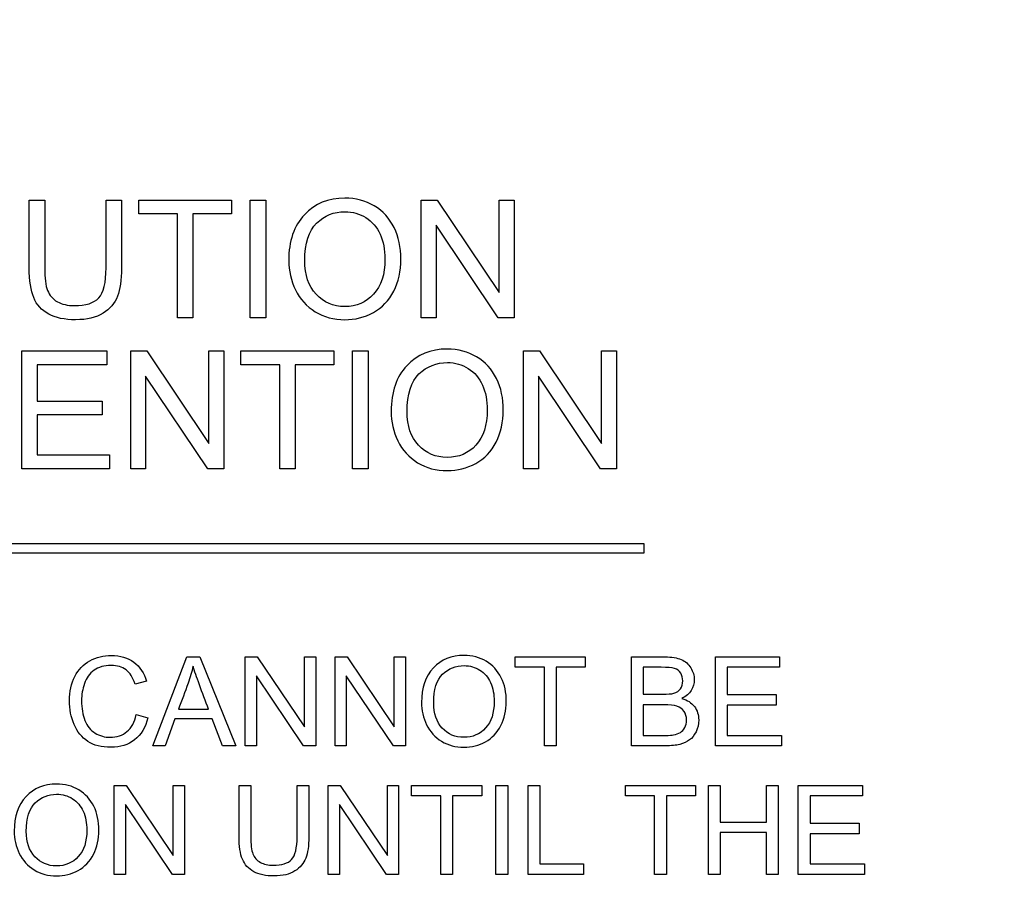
# Model space of a CAD drawing. Header units: inches. Extents: x 1 to 359, y -2 to 239.
# Tile 14 of 64: x 108.365 to 109.377, y 133.954 to 134.852. Entities that reach past the tile are written whole.
import ezdxf
from ezdxf.enums import TextEntityAlignment as Align

# ---------------------------------------------------------------- set-up
doc = ezdxf.new("R2010")
doc.units = ezdxf.units.IN
doc.header["$MEASUREMENT"] = 0
doc.layers.add('Default', color=7, linetype='Continuous')
doc.layers.add('LAB20180', color=7, linetype='Continuous')
doc.styles.add('SEACAD_Times_New_Roman', font='times.ttf')
doc.dimstyles.new('HAMMOND_(STH_-_300x200)', dxfattribs={"dimtxt": 1.5, "dimasz": 1.875, "dimexe": 0.75, "dimexo": 0.75, "dimgap": 0.375, "dimtad": 0, "dimtih": 1, "dimtoh": 1, "dimzin": 0, "dimdsep": 46, "dimtxsty": 'SEACAD_Times_New_Roman', "dimblk1": '_SE_FILLED', "dimblk2": '_SE_FILLED', "dimsah": 1, "dimcen": 0.75, "dimadec": 0, "dimazin": 0, "dimtfac": 0.8, "dimtofl": 0, "dimtmove": 0, "dimatfit": 3, "dimfxl": 0, "dimtolj": 1, "dimtzin": 0, "dimarcsym": 0})

# ---------------------------------------------------------------- blocks, each defined once
blk = doc.blocks.new('DMBLK1160')
at = {"layer": 'Default', "linetype": 'Continuous'}
for points in [[(121.758, 147.7985), (121.4455, 149.6735), (121.133, 147.7985)], [(121.758, 131.5785), (121.133, 131.5785), (121.4455, 129.7035)]]:
    blk.add_hatch(color=7, dxfattribs=at).paths.add_polyline_path(points)
at = {"layer": 'Default', "color": 7, "linetype": 'Continuous'}
for p, q in [((113.9782, 149.6735), (122.1955, 149.6735)), ((121.4455, 140.9635), (121.4455, 149.6735)), ((121.4455, 129.7035), (121.4455, 138.9385)), ((109.4962, 129.7035), (122.1955, 129.7035))]:
    blk.add_line(p, q, dxfattribs=at)
at = {"layer": 'Default', "color": 7, "linetype": 'Continuous', "style": 'SEACAD_Times_New_Roman'}
blk.add_text('19.97', height=1.5, dxfattribs=at).set_placement((118.8863, 140.4385), align=Align.TOP_LEFT)
blk = doc.blocks.new('_SE_FILLED')
at = {"color": 0}
blk.add_line((0, 0), (-1, 0), dxfattribs=at)
blk.add_solid([(0, 0), (-1, -0.1665), (-1, 0.1665), (0, 0)], dxfattribs=at)

msp = doc.modelspace()

# ---------------------------------------------------------------- linework, layer by layer
at = {"layer": 'LAB20180', "color": 7, "linetype": 'Continuous'}
for p, q in [((108.3744, 134.667), (108.3903, 134.667)), ((108.4534, 134.667), (108.4693, 134.667)), ((108.487, 134.6528), (108.487, 134.667)), ((108.487, 134.667), (108.5824, 134.667)), ((108.5824, 134.667), (108.5824, 134.6528)), ((108.6017, 134.546), (108.6017, 134.667)), ((108.6017, 134.667), (108.6176, 134.667)), ((108.6176, 134.667), (108.6176, 134.546)), ((108.7773, 134.546), (108.7773, 134.667)), ((108.7773, 134.667), (108.7937, 134.667)), ((108.7937, 134.667), (108.8577, 134.5719)), ((108.8577, 134.5719), (108.8577, 134.667)), ((108.8577, 134.667), (108.8731, 134.667)), ((108.8731, 134.667), (108.8731, 134.546)), ((108.5267, 134.6528), (108.487, 134.6528)), ((108.5267, 134.546), (108.5267, 134.6528)), ((108.5824, 134.6528), (108.5426, 134.6528)), ((108.5426, 134.6528), (108.5426, 134.546)), ((108.8566, 134.546), (108.7926, 134.6411)), ((108.7926, 134.6411), (108.7926, 134.546)), ((108.5426, 134.546), (108.5267, 134.546)), ((108.6176, 134.546), (108.6017, 134.546)), ((108.7926, 134.546), (108.7773, 134.546)), ((108.8731, 134.546), (108.8566, 134.546)), ((108.3669, 134.3908), (108.3669, 134.5119)), ((108.3669, 134.5119), (108.4541, 134.5119)), ((108.4541, 134.5119), (108.4541, 134.4977)), ((108.4788, 134.3908), (108.4788, 134.5119)), ((108.4788, 134.5119), (108.4952, 134.5119)), ((108.4952, 134.5119), (108.5592, 134.4168)), ((108.5592, 134.4168), (108.5592, 134.5119)), ((108.5592, 134.5119), (108.5746, 134.5119)), ((108.5746, 134.5119), (108.5746, 134.3908)), ((108.5921, 134.4977), (108.5921, 134.5119)), ((108.5921, 134.5119), (108.6876, 134.5119)), ((108.6876, 134.5119), (108.6876, 134.4977)), ((108.7069, 134.3908), (108.7069, 134.5119)), ((108.7069, 134.5119), (108.7229, 134.5119)), ((108.7229, 134.5119), (108.7229, 134.3908)), ((108.8825, 134.3908), (108.8825, 134.5119)), ((108.8825, 134.5119), (108.8989, 134.5119)), ((108.8989, 134.5119), (108.9629, 134.4168)), ((108.9629, 134.4168), (108.9629, 134.5119)), ((108.9629, 134.5119), (108.9783, 134.5119)), ((108.9783, 134.5119), (108.9783, 134.3908)), ((108.4541, 134.4977), (108.3827, 134.4977)), ((108.3827, 134.4977), (108.3827, 134.4605)), ((108.6319, 134.4977), (108.5921, 134.4977)), ((108.6319, 134.3908), (108.6319, 134.4977)), ((108.6876, 134.4977), (108.6479, 134.4977)), ((108.6479, 134.4977), (108.6479, 134.3908)), ((108.5581, 134.3908), (108.4941, 134.486)), ((108.4941, 134.486), (108.4941, 134.3908)), ((108.9618, 134.3908), (108.8979, 134.486)), ((108.8979, 134.486), (108.8979, 134.3908)), ((108.3827, 134.4605), (108.4495, 134.4605)), ((108.4495, 134.4605), (108.4495, 134.4462)), ((108.4495, 134.4462), (108.3827, 134.4462)), ((108.3827, 134.4462), (108.3827, 134.4051)), ((108.3827, 134.4051), (108.4569, 134.4051)), ((108.4569, 134.4051), (108.4569, 134.3908)), ((108.4569, 134.3908), (108.3669, 134.3908)), ((108.4941, 134.3908), (108.4788, 134.3908)), ((108.5746, 134.3908), (108.5581, 134.3908)), ((108.6479, 134.3908), (108.6319, 134.3908)), ((108.7229, 134.3908), (108.7069, 134.3908)), ((108.8979, 134.3908), (108.8825, 134.3908)), ((108.9783, 134.3908), (108.9618, 134.3908)), ((108.0062, 134.314), (109.0062, 134.314)), ((109.0062, 134.314), (109.0062, 134.304)), ((109.0062, 134.304), (108.0062, 134.304)), ((108.5015, 134.1061), (108.5365, 134.1975)), ((108.5365, 134.1975), (108.5498, 134.1975)), ((108.5498, 134.1975), (108.5869, 134.1061)), ((108.5965, 134.1061), (108.5965, 134.1975)), ((108.5965, 134.1975), (108.6089, 134.1975)), ((108.6089, 134.1975), (108.6573, 134.1256)), ((108.6573, 134.1256), (108.6573, 134.1975)), ((108.6573, 134.1975), (108.6689, 134.1975)), ((108.6689, 134.1975), (108.6689, 134.1061)), ((108.6888, 134.1061), (108.6888, 134.1975)), ((108.6888, 134.1975), (108.7012, 134.1975)), ((108.7012, 134.1975), (108.7496, 134.1256)), ((108.7496, 134.1256), (108.7496, 134.1975)), ((108.7496, 134.1975), (108.7612, 134.1975)), ((108.7612, 134.1975), (108.7612, 134.1061)), ((108.8739, 134.1868), (108.8739, 134.1975)), ((108.8739, 134.1975), (108.946, 134.1975)), ((108.946, 134.1975), (108.946, 134.1868)), ((108.9937, 134.1061), (108.9937, 134.1975)), ((109.0798, 134.1061), (109.0798, 134.1975)), ((109.0798, 134.1975), (109.1457, 134.1975)), ((109.1457, 134.1975), (109.1457, 134.1868)), ((108.904, 134.1868), (108.8739, 134.1868)), ((108.904, 134.1061), (108.904, 134.1868)), ((108.946, 134.1868), (108.916, 134.1868)), ((108.916, 134.1868), (108.916, 134.1061)), ((109.0057, 134.1868), (109.0057, 134.1591)), ((109.1457, 134.1868), (109.0919, 134.1868)), ((109.0919, 134.1868), (109.0919, 134.1587)), ((108.6564, 134.1061), (108.6081, 134.178)), ((108.6081, 134.178), (108.6081, 134.1061)), ((108.7488, 134.1061), (108.7004, 134.178)), ((108.7004, 134.178), (108.7004, 134.1061)), ((108.495, 134.1724), (108.4832, 134.1696)), ((109.0919, 134.1587), (109.1423, 134.1587)), ((109.1423, 134.1587), (109.1423, 134.1479)), ((109.0057, 134.1483), (109.0057, 134.1168)), ((109.1423, 134.1479), (109.0919, 134.1479)), ((109.0919, 134.1479), (109.0919, 134.1168)), ((108.4844, 134.1381), (108.4965, 134.135)), ((108.5278, 134.1436), (108.5588, 134.1436)), ((108.5241, 134.1338), (108.5143, 134.1061)), ((108.5626, 134.1338), (108.5241, 134.1338)), ((108.5731, 134.1061), (108.5626, 134.1338)), ((109.0919, 134.1168), (109.1479, 134.1168)), ((109.1479, 134.1168), (109.1479, 134.1061)), ((108.5143, 134.1061), (108.5015, 134.1061)), ((108.5869, 134.1061), (108.5731, 134.1061)), ((108.6081, 134.1061), (108.5965, 134.1061)), ((108.6689, 134.1061), (108.6564, 134.1061)), ((108.7004, 134.1061), (108.6888, 134.1061)), ((108.7612, 134.1061), (108.7488, 134.1061)), ((108.916, 134.1061), (108.904, 134.1061)), ((109.1479, 134.1061), (109.0798, 134.1061)), ((108.4618, 133.9738), (108.4618, 134.0653)), ((108.4618, 134.0653), (108.4741, 134.0653)), ((108.4741, 134.0653), (108.5225, 133.9934)), ((108.5225, 133.9934), (108.5225, 134.0653)), ((108.5225, 134.0653), (108.5341, 134.0653)), ((108.5341, 134.0653), (108.5341, 133.9738)), ((108.5901, 134.0653), (108.6022, 134.0653)), ((108.6498, 134.0653), (108.6618, 134.0653)), ((108.6818, 133.9738), (108.6818, 134.0653)), ((108.6818, 134.0653), (108.6942, 134.0653)), ((108.6942, 134.0653), (108.7426, 133.9934)), ((108.7426, 133.9934), (108.7426, 134.0653)), ((108.7426, 134.0653), (108.7542, 134.0653)), ((108.7542, 134.0653), (108.7542, 133.9738)), ((108.7675, 134.0546), (108.7675, 134.0653)), ((108.7675, 134.0653), (108.8396, 134.0653)), ((108.8396, 134.0653), (108.8396, 134.0546)), ((108.8542, 133.9738), (108.8542, 134.0653)), ((108.8542, 134.0653), (108.8663, 134.0653)), ((108.8663, 134.0653), (108.8663, 133.9738)), ((108.8873, 133.9738), (108.8873, 134.0653)), ((108.8873, 134.0653), (108.8993, 134.0653)), ((108.8993, 134.0653), (108.8993, 133.9846)), ((108.9873, 134.0546), (108.9873, 134.0653)), ((108.9873, 134.0653), (109.0595, 134.0653)), ((109.0595, 134.0653), (109.0595, 134.0546)), ((109.0728, 133.9738), (109.0728, 134.0653)), ((109.0728, 134.0653), (109.0848, 134.0653)), ((109.0848, 134.0653), (109.0848, 134.0277)), ((109.1325, 134.0277), (109.1325, 134.0653)), ((109.1325, 134.0653), (109.1445, 134.0653)), ((109.1445, 134.0653), (109.1445, 133.9738)), ((109.1651, 133.9738), (109.1651, 134.0653)), ((109.1651, 134.0653), (109.231, 134.0653)), ((109.231, 134.0653), (109.231, 134.0546)), ((108.7976, 134.0546), (108.7675, 134.0546)), ((108.7976, 133.9738), (108.7976, 134.0546)), ((108.8396, 134.0546), (108.8095, 134.0546)), ((108.8095, 134.0546), (108.8095, 133.9738)), ((109.0174, 134.0546), (108.9873, 134.0546)), ((109.0174, 133.9738), (109.0174, 134.0546)), ((109.0595, 134.0546), (109.0295, 134.0546)), ((109.0295, 134.0546), (109.0295, 133.9738)), ((109.231, 134.0546), (109.1772, 134.0546)), ((109.1772, 134.0546), (109.1772, 134.0264)), ((108.5217, 133.9738), (108.4733, 134.0457)), ((108.4733, 134.0457), (108.4733, 133.9738)), ((108.7417, 133.9738), (108.6934, 134.0457)), ((108.6934, 134.0457), (108.6934, 133.9738)), ((109.0848, 134.0277), (109.1325, 134.0277)), ((109.1772, 134.0264), (109.2276, 134.0264)), ((109.2276, 134.0264), (109.2276, 134.0157)), ((109.1325, 134.0169), (109.0848, 134.0169)), ((109.0848, 134.0169), (109.0848, 133.9738)), ((109.1325, 133.9738), (109.1325, 134.0169)), ((109.2276, 134.0157), (109.1772, 134.0157)), ((109.1772, 134.0157), (109.1772, 133.9846)), ((108.8993, 133.9846), (108.9444, 133.9846)), ((108.9444, 133.9846), (108.9444, 133.9738)), ((109.1772, 133.9846), (109.2332, 133.9846)), ((109.2332, 133.9846), (109.2332, 133.9738)), ((108.4733, 133.9738), (108.4618, 133.9738)), ((108.5341, 133.9738), (108.5217, 133.9738)), ((108.6934, 133.9738), (108.6818, 133.9738)), ((108.7542, 133.9738), (108.7417, 133.9738)), ((108.8095, 133.9738), (108.7976, 133.9738)), ((108.8663, 133.9738), (108.8542, 133.9738)), ((108.9444, 133.9738), (108.8873, 133.9738)), ((109.0295, 133.9738), (109.0174, 133.9738)), ((109.0848, 133.9738), (109.0728, 133.9738)), ((109.1445, 133.9738), (109.1325, 133.9738)), ((109.2332, 133.9738), (109.1651, 133.9738))]:
    msp.add_line(p, q, dxfattribs=at)
for points, knots in [([(108.4693, 134.667), (108.4693, 134.6437), (108.4693, 134.6204), (108.4693, 134.5972), (108.4693, 134.5849), (108.4679, 134.5753), (108.4652, 134.5682), (108.4624, 134.561), (108.4575, 134.5552), (108.4431, 134.5462), (108.4338, 134.544), (108.4108, 134.544), (108.4016, 134.5459), (108.3944, 134.5498), (108.3872, 134.5537), (108.3821, 134.5594), (108.379, 134.5668), (108.376, 134.5741), (108.3744, 134.5843), (108.3744, 134.5972), (108.3744, 134.6204), (108.3744, 134.6437), (108.3744, 134.667)], [0, 0, 0, 0, 0.229161, 0.229161, 0.229161, 0.325775, 0.325775, 0.325775, 0.415775, 0.415775, 0.505774, 0.505774, 0.59267, 0.59267, 0.59267, 0.669455, 0.669455, 0.669455, 0.770846, 0.770846, 0.770846, 1, 1, 1, 1]), ([(108.4693, 134.667), (108.4693, 134.6437), (108.4693, 134.6204), (108.4693, 134.5972), (108.4693, 134.5849), (108.4679, 134.5753), (108.4652, 134.5682), (108.4624, 134.561), (108.4575, 134.5552), (108.4431, 134.5462), (108.4338, 134.544), (108.4108, 134.544), (108.4016, 134.5459), (108.3944, 134.5498), (108.3872, 134.5537), (108.3821, 134.5594), (108.379, 134.5668), (108.376, 134.5741), (108.3744, 134.5843), (108.3744, 134.5972), (108.3744, 134.6204), (108.3744, 134.6437), (108.3744, 134.667)], [0, 0, 0, 0, 0.229161, 0.229161, 0.229161, 0.325775, 0.325775, 0.325775, 0.415775, 0.415775, 0.505774, 0.505774, 0.59267, 0.59267, 0.59267, 0.669455, 0.669455, 0.669455, 0.770846, 0.770846, 0.770846, 1, 1, 1, 1]), ([(108.3903, 134.667), (108.3903, 134.6438), (108.3903, 134.6205), (108.3903, 134.5973), (108.3903, 134.5867), (108.3913, 134.579), (108.3933, 134.574), (108.3953, 134.5691), (108.3985, 134.5652), (108.4033, 134.5625), (108.4081, 134.5599), (108.4139, 134.5585), (108.4325, 134.5585), (108.4409, 134.5612), (108.4509, 134.5718), (108.4534, 134.582), (108.4534, 134.5973), (108.4534, 134.6205), (108.4534, 134.6438), (108.4534, 134.667)], [0, 0, 0, 0, 0.272314, 0.272314, 0.272314, 0.364418, 0.364418, 0.364418, 0.424903, 0.424903, 0.424903, 0.493173, 0.493173, 0.610438, 0.610438, 0.727704, 0.727704, 0.727704, 1, 1, 1, 1]), ([(108.3903, 134.667), (108.3903, 134.6438), (108.3903, 134.6205), (108.3903, 134.5973), (108.3903, 134.5867), (108.3913, 134.579), (108.3933, 134.574), (108.3953, 134.5691), (108.3985, 134.5652), (108.4033, 134.5625), (108.4081, 134.5599), (108.4139, 134.5585), (108.4325, 134.5585), (108.4409, 134.5612), (108.4509, 134.5718), (108.4534, 134.582), (108.4534, 134.5973), (108.4534, 134.6205), (108.4534, 134.6438), (108.4534, 134.667)], [0, 0, 0, 0, 0.272314, 0.272314, 0.272314, 0.364418, 0.364418, 0.364418, 0.424903, 0.424903, 0.424903, 0.493173, 0.493173, 0.610438, 0.610438, 0.727704, 0.727704, 0.727704, 1, 1, 1, 1]), ([(108.6412, 134.6049), (108.6412, 134.625), (108.6466, 134.6406), (108.6573, 134.652), (108.668, 134.6634), (108.6819, 134.669), (108.7101, 134.669), (108.7201, 134.6664), (108.7291, 134.661), (108.738, 134.6557), (108.7448, 134.6482), (108.7495, 134.6387), (108.7542, 134.6292), (108.7565, 134.6184), (108.7565, 134.594), (108.7541, 134.5831), (108.7491, 134.5734), (108.7441, 134.5638), (108.7372, 134.5564), (108.7192, 134.5464), (108.7093, 134.544), (108.6875, 134.544), (108.6774, 134.5468), (108.6595, 134.5577), (108.6527, 134.5652), (108.6435, 134.5842), (108.6412, 134.5943), (108.6412, 134.6049)], [0, 0, 0, 0, 0.133447, 0.133447, 0.133447, 0.256218, 0.256218, 0.337096, 0.337096, 0.337096, 0.41739, 0.41739, 0.41739, 0.505072, 0.505072, 0.593922, 0.593922, 0.593922, 0.671214, 0.671214, 0.748505, 0.748505, 0.832337, 0.832337, 0.916168, 0.916168, 1, 1, 1, 1]), ([(108.6577, 134.6046), (108.6577, 134.59), (108.6616, 134.5785), (108.6694, 134.5702), (108.6772, 134.5619), (108.687, 134.5576), (108.7108, 134.5576), (108.7207, 134.5618), (108.7284, 134.5703), (108.7362, 134.5788), (108.7401, 134.5907), (108.7401, 134.6161), (108.7384, 134.6246), (108.7318, 134.6393), (108.727, 134.645), (108.7205, 134.649), (108.7141, 134.653), (108.707, 134.6551), (108.6877, 134.6551), (108.678, 134.6512), (108.6699, 134.6434), (108.6618, 134.6356), (108.6577, 134.6227), (108.6577, 134.6046)], [0, 0, 0, 0, 0.129275, 0.129275, 0.129275, 0.243005, 0.243005, 0.359073, 0.359073, 0.359073, 0.493901, 0.493901, 0.579129, 0.579129, 0.664357, 0.664357, 0.664357, 0.743292, 0.743292, 0.854918, 0.854918, 0.854918, 1, 1, 1, 1]), ([(108.7465, 134.4498), (108.7465, 134.4698), (108.7519, 134.4855), (108.7626, 134.4968), (108.7733, 134.5082), (108.7872, 134.5139), (108.8153, 134.5139), (108.8254, 134.5112), (108.8343, 134.5058), (108.8432, 134.5005), (108.85, 134.4931), (108.8548, 134.4836), (108.8596, 134.4741), (108.8618, 134.4632), (108.8618, 134.4389), (108.8593, 134.428), (108.8495, 134.4086), (108.8425, 134.4013), (108.8334, 134.3963), (108.8244, 134.3913), (108.8146, 134.3889), (108.7928, 134.3889), (108.7826, 134.3915), (108.7737, 134.3971), (108.7648, 134.4026), (108.758, 134.4101), (108.7533, 134.4196), (108.7486, 134.429), (108.7465, 134.4391), (108.7465, 134.4498)], [0, 0, 0, 0, 0.133276, 0.133276, 0.133276, 0.256498, 0.256498, 0.337089, 0.337089, 0.337089, 0.417188, 0.417188, 0.417188, 0.50216, 0.50216, 0.588265, 0.588265, 0.67437, 0.67437, 0.67437, 0.752811, 0.752811, 0.837889, 0.837889, 0.837889, 0.91829, 0.91829, 0.91829, 1, 1, 1, 1]), ([(108.7629, 134.4495), (108.7629, 134.4349), (108.7668, 134.4234), (108.7746, 134.4151), (108.7825, 134.4067), (108.7922, 134.4025), (108.816, 134.4025), (108.8259, 134.4067), (108.8414, 134.4236), (108.8453, 134.4356), (108.8453, 134.461), (108.8437, 134.4695), (108.8404, 134.4768), (108.8371, 134.4842), (108.8322, 134.4898), (108.8258, 134.4939), (108.8194, 134.498), (108.8123, 134.5), (108.793, 134.5), (108.7833, 134.4961), (108.7751, 134.4883), (108.767, 134.4805), (108.7629, 134.4676), (108.7629, 134.4495)], [0, 0, 0, 0, 0.12936, 0.12936, 0.12936, 0.25362, 0.25362, 0.379572, 0.379572, 0.505523, 0.505523, 0.58514, 0.58514, 0.58514, 0.664225, 0.664225, 0.664225, 0.743181, 0.743181, 0.854837, 0.854837, 0.854837, 1, 1, 1, 1]), ([(108.4965, 134.135), (108.4939, 134.1251), (108.4894, 134.1176), (108.4762, 134.1071), (108.4682, 134.1046), (108.4488, 134.1046), (108.4408, 134.1065), (108.4347, 134.1105), (108.4285, 134.1146), (108.4238, 134.1204), (108.4206, 134.128), (108.4174, 134.1356), (108.4157, 134.1437), (108.4157, 134.1619), (108.4176, 134.1703), (108.4249, 134.1844), (108.43, 134.1898), (108.4367, 134.1935), (108.4434, 134.1971), (108.4508, 134.199), (108.468, 134.199), (108.4757, 134.1966), (108.4819, 134.192), (108.4882, 134.1874), (108.4925, 134.1808), (108.495, 134.1724)], [0, 0, 0, 0, 0.104784, 0.104784, 0.209567, 0.209567, 0.317021, 0.317021, 0.317021, 0.409636, 0.409636, 0.409636, 0.50368, 0.50368, 0.606274, 0.606274, 0.708868, 0.708868, 0.708868, 0.799876, 0.799876, 0.902518, 0.902518, 0.902518, 1, 1, 1, 1]), ([(108.7777, 134.1506), (108.7777, 134.1657), (108.7818, 134.1775), (108.7899, 134.1862), (108.798, 134.1948), (108.8085, 134.199), (108.8298, 134.199), (108.8374, 134.197), (108.8442, 134.193), (108.8509, 134.189), (108.856, 134.1833), (108.8596, 134.1761), (108.8632, 134.1689), (108.8649, 134.1607), (108.8649, 134.1423), (108.863, 134.1341), (108.8556, 134.1195), (108.8503, 134.1139), (108.8435, 134.1102), (108.8366, 134.1064), (108.8292, 134.1046), (108.8127, 134.1046), (108.8051, 134.1066), (108.7916, 134.1149), (108.7865, 134.1206), (108.7829, 134.1277), (108.7794, 134.1349), (108.7777, 134.1425), (108.7777, 134.1506)], [0, 0, 0, 0, 0.133435, 0.133435, 0.133435, 0.256543, 0.256543, 0.337059, 0.337059, 0.337059, 0.417323, 0.417323, 0.417323, 0.502276, 0.502276, 0.588361, 0.588361, 0.674447, 0.674447, 0.674447, 0.751393, 0.751393, 0.834851, 0.834851, 0.918308, 0.918308, 0.918308, 1, 1, 1, 1]), ([(108.9937, 134.1975), (109.0051, 134.1975), (109.0165, 134.1975), (109.0279, 134.1975), (109.0349, 134.1975), (109.0404, 134.1966), (109.0447, 134.1948), (109.0489, 134.1929), (109.0522, 134.1901), (109.0546, 134.1862), (109.0569, 134.1823), (109.0581, 134.1783), (109.0581, 134.1702), (109.0571, 134.1666), (109.0529, 134.1596), (109.0497, 134.1569), (109.0454, 134.1548)], [0, 0, 0, 0, 0.335897, 0.335897, 0.335897, 0.504144, 0.504144, 0.504144, 0.634665, 0.634665, 0.634665, 0.762625, 0.762625, 0.881313, 0.881313, 1, 1, 1, 1]), ([(108.4832, 134.1696), (108.481, 134.1763), (108.4779, 134.1811), (108.4699, 134.1872), (108.4648, 134.1887), (108.4516, 134.1887), (108.4457, 134.187), (108.441, 134.1837), (108.4363, 134.1803), (108.433, 134.1758), (108.4311, 134.17), (108.4292, 134.1644), (108.4282, 134.1585), (108.4282, 134.1447), (108.4294, 134.138), (108.4316, 134.1321), (108.4338, 134.1263), (108.4374, 134.122), (108.4421, 134.1192), (108.4469, 134.1163), (108.4521, 134.1148), (108.4645, 134.1148), (108.4702, 134.1168), (108.4796, 134.1246), (108.4828, 134.1304), (108.4844, 134.1381)], [0, 0, 0, 0, 0.092496, 0.092496, 0.184992, 0.184992, 0.290309, 0.290309, 0.290309, 0.385664, 0.385664, 0.385664, 0.479089, 0.479089, 0.59988, 0.59988, 0.59988, 0.694276, 0.694276, 0.694276, 0.782596, 0.782596, 0.891298, 0.891298, 1, 1, 1, 1]), ([(108.5428, 134.1881), (108.5415, 134.1821), (108.5398, 134.1763), (108.5378, 134.1705), (108.5346, 134.1615), (108.5311, 134.1526), (108.5278, 134.1436)], [0, 0, 0, 0, 0.389821, 0.389821, 0.389821, 1, 1, 1, 1]), ([(108.5588, 134.1436), (108.5556, 134.1521), (108.5525, 134.1605), (108.5493, 134.1689), (108.5465, 134.1767), (108.5443, 134.183), (108.5428, 134.1881)], [0, 0, 0, 0, 0.572051, 0.572051, 0.572051, 1, 1, 1, 1]), ([(108.7902, 134.1503), (108.7902, 134.1393), (108.7931, 134.1306), (108.7991, 134.1243), (108.805, 134.118), (108.8123, 134.1148), (108.8303, 134.1148), (108.8378, 134.118), (108.8495, 134.1308), (108.8524, 134.1399), (108.8524, 134.159), (108.8512, 134.1655), (108.8487, 134.171), (108.8462, 134.1766), (108.8425, 134.1809), (108.8377, 134.1839), (108.8328, 134.187), (108.8275, 134.1885), (108.8129, 134.1885), (108.8056, 134.1856), (108.7994, 134.1797), (108.7933, 134.1738), (108.7902, 134.164), (108.7902, 134.1503)], [0, 0, 0, 0, 0.12936, 0.12936, 0.12936, 0.253622, 0.253622, 0.379574, 0.379574, 0.505526, 0.505526, 0.585143, 0.585143, 0.585143, 0.664256, 0.664256, 0.664256, 0.743199, 0.743199, 0.854836, 0.854836, 0.854836, 1, 1, 1, 1]), ([(109.0057, 134.1591), (109.0123, 134.1591), (109.0189, 134.1591), (109.0255, 134.1591), (109.0309, 134.1591), (109.0347, 134.1594), (109.037, 134.1601), (109.0401, 134.1611), (109.0424, 134.1626), (109.044, 134.1647), (109.0455, 134.1668), (109.0463, 134.1695), (109.0463, 134.1758), (109.0456, 134.1784), (109.0442, 134.1808), (109.0427, 134.183), (109.0406, 134.1847), (109.0379, 134.1855), (109.0352, 134.1864), (109.0306, 134.1868), (109.024, 134.1868), (109.0179, 134.1868), (109.0118, 134.1868), (109.0057, 134.1868)], [0, 0, 0, 0, 0.203788, 0.203788, 0.203788, 0.323148, 0.323148, 0.323148, 0.410253, 0.410253, 0.410253, 0.500144, 0.500144, 0.584947, 0.584947, 0.584947, 0.667241, 0.667241, 0.667241, 0.81188, 0.81188, 0.81188, 1, 1, 1, 1]), ([(109.0454, 134.1548), (109.051, 134.1531), (109.0552, 134.1504), (109.0582, 134.1465), (109.0612, 134.1426), (109.0627, 134.1379), (109.0627, 134.1283), (109.0617, 134.1243), (109.0599, 134.1206), (109.0581, 134.1169), (109.0559, 134.1141), (109.0532, 134.1121), (109.0506, 134.1101), (109.0473, 134.1086), (109.0432, 134.1075), (109.0393, 134.1065), (109.0344, 134.1061), (109.0285, 134.1061), (109.0169, 134.1061), (109.0053, 134.1061), (108.9937, 134.1061)], [0, 0, 0, 0, 0.135423, 0.135423, 0.135423, 0.266636, 0.266636, 0.373717, 0.373717, 0.373717, 0.469322, 0.469322, 0.469322, 0.565896, 0.565896, 0.565896, 0.69561, 0.69561, 0.69561, 1, 1, 1, 1]), ([(109.0057, 134.1168), (109.0133, 134.1168), (109.0209, 134.1168), (109.0285, 134.1168), (109.0325, 134.1168), (109.0352, 134.1169), (109.0368, 134.1172), (109.0396, 134.1177), (109.0419, 134.1186), (109.0438, 134.1197), (109.0456, 134.1208), (109.0472, 134.1226), (109.0484, 134.1248), (109.0495, 134.1271), (109.0502, 134.1296), (109.0502, 134.136), (109.0493, 134.1389), (109.0476, 134.1415), (109.0458, 134.144), (109.0434, 134.1458), (109.0372, 134.1478), (109.0327, 134.1483), (109.0269, 134.1483), (109.0198, 134.1483), (109.0128, 134.1483), (109.0057, 134.1483)], [0, 0, 0, 0, 0.213146, 0.213146, 0.213146, 0.290843, 0.290843, 0.290843, 0.360798, 0.360798, 0.360798, 0.425785, 0.425785, 0.425785, 0.501372, 0.501372, 0.589557, 0.589557, 0.589557, 0.695887, 0.695887, 0.802217, 0.802217, 0.802217, 1, 1, 1, 1]), ([(108.3589, 134.0183), (108.3589, 134.0334), (108.363, 134.0453), (108.3711, 134.0539), (108.3792, 134.0625), (108.3897, 134.0668), (108.4109, 134.0668), (108.4186, 134.0648), (108.4253, 134.0607), (108.432, 134.0566), (108.4372, 134.0511), (108.4408, 134.0439), (108.4443, 134.0367), (108.4461, 134.0285), (108.4461, 134.0101), (108.4442, 134.0018), (108.4368, 133.9872), (108.4315, 133.9817), (108.4246, 133.9779), (108.4178, 133.9741), (108.4104, 133.9723), (108.3939, 133.9723), (108.3862, 133.9743), (108.3795, 133.9785), (108.3728, 133.9827), (108.3676, 133.9883), (108.3641, 133.9955), (108.3607, 134.0027), (108.3589, 134.0103), (108.3589, 134.0183)], [0, 0, 0, 0, 0.133288, 0.133288, 0.133288, 0.256521, 0.256521, 0.337119, 0.337119, 0.337119, 0.417249, 0.417249, 0.417249, 0.502221, 0.502221, 0.588326, 0.588326, 0.674431, 0.674431, 0.674431, 0.752879, 0.752879, 0.837964, 0.837964, 0.837964, 0.918255, 0.918255, 0.918255, 1, 1, 1, 1]), ([(108.6618, 134.0653), (108.6618, 134.0477), (108.6618, 134.03), (108.6618, 134.0124), (108.6618, 134.0032), (108.6608, 133.9959), (108.6587, 133.9906), (108.6566, 133.9852), (108.6529, 133.9808), (108.6421, 133.974), (108.635, 133.9723), (108.6176, 133.9723), (108.6107, 133.9738), (108.6052, 133.9767), (108.5998, 133.9796), (108.596, 133.984), (108.5936, 133.9896), (108.5913, 133.9951), (108.5901, 134.0028), (108.5901, 134.0124), (108.5901, 134.03), (108.5901, 134.0477), (108.5901, 134.0653)], [0, 0, 0, 0, 0.229406, 0.229406, 0.229406, 0.325749, 0.325749, 0.325749, 0.415354, 0.415354, 0.50496, 0.50496, 0.592698, 0.592698, 0.592698, 0.669456, 0.669456, 0.669456, 0.770584, 0.770584, 0.770584, 1, 1, 1, 1]), ([(108.6618, 134.0653), (108.6618, 134.0477), (108.6618, 134.03), (108.6618, 134.0124), (108.6618, 134.0032), (108.6608, 133.9959), (108.6587, 133.9906), (108.6566, 133.9852), (108.6529, 133.9808), (108.6421, 133.974), (108.635, 133.9723), (108.6176, 133.9723), (108.6107, 133.9738), (108.6052, 133.9767), (108.5998, 133.9796), (108.596, 133.984), (108.5936, 133.9896), (108.5913, 133.9951), (108.5901, 134.0028), (108.5901, 134.0124), (108.5901, 134.03), (108.5901, 134.0477), (108.5901, 134.0653)], [0, 0, 0, 0, 0.229406, 0.229406, 0.229406, 0.325749, 0.325749, 0.325749, 0.415354, 0.415354, 0.50496, 0.50496, 0.592698, 0.592698, 0.592698, 0.669456, 0.669456, 0.669456, 0.770584, 0.770584, 0.770584, 1, 1, 1, 1]), ([(108.6022, 134.0653), (108.6022, 134.0477), (108.6022, 134.0301), (108.6022, 134.0126), (108.6022, 134.0046), (108.6029, 133.9987), (108.6044, 133.995), (108.6058, 133.9912), (108.6084, 133.9883), (108.612, 133.9863), (108.6156, 133.9843), (108.62, 133.9832), (108.6251, 133.9833), (108.634, 133.9834), (108.6404, 133.9852), (108.6442, 133.9893), (108.6479, 133.9934), (108.6498, 134.0011), (108.6498, 134.0126), (108.6498, 134.0301), (108.6498, 134.0477), (108.6498, 134.0653)], [0, 0, 0, 0, 0.272277, 0.272277, 0.272277, 0.364295, 0.364295, 0.364295, 0.425023, 0.425023, 0.425023, 0.495541, 0.495541, 0.495541, 0.601576, 0.601576, 0.601576, 0.727751, 0.727751, 0.727751, 1, 1, 1, 1]), ([(108.6022, 134.0653), (108.6022, 134.0477), (108.6022, 134.0301), (108.6022, 134.0126), (108.6022, 134.0046), (108.6029, 133.9987), (108.6044, 133.995), (108.6058, 133.9912), (108.6084, 133.9883), (108.612, 133.9863), (108.6156, 133.9843), (108.62, 133.9832), (108.6251, 133.9833), (108.634, 133.9834), (108.6404, 133.9852), (108.6442, 133.9893), (108.6479, 133.9934), (108.6498, 134.0011), (108.6498, 134.0126), (108.6498, 134.0301), (108.6498, 134.0477), (108.6498, 134.0653)], [0, 0, 0, 0, 0.272277, 0.272277, 0.272277, 0.364295, 0.364295, 0.364295, 0.425023, 0.425023, 0.425023, 0.495541, 0.495541, 0.495541, 0.601576, 0.601576, 0.601576, 0.727751, 0.727751, 0.727751, 1, 1, 1, 1]), ([(108.3713, 134.0181), (108.3713, 134.0071), (108.3743, 133.9984), (108.3802, 133.9921), (108.3861, 133.9858), (108.3935, 133.9826), (108.4115, 133.9826), (108.419, 133.9858), (108.4307, 133.9986), (108.4336, 134.0076), (108.4336, 134.0268), (108.4324, 134.0333), (108.4299, 134.0388), (108.4274, 134.0444), (108.4237, 134.0486), (108.4189, 134.0517), (108.4141, 134.0548), (108.4086, 134.0563), (108.3941, 134.0563), (108.3867, 134.0533), (108.3806, 134.0474), (108.3745, 134.0416), (108.3713, 134.0318), (108.3713, 134.0181)], [0, 0, 0, 0, 0.129361, 0.129361, 0.129361, 0.253622, 0.253622, 0.379575, 0.379575, 0.505527, 0.505527, 0.585145, 0.585145, 0.585145, 0.66423, 0.66423, 0.66423, 0.743184, 0.743184, 0.854836, 0.854836, 0.854836, 1, 1, 1, 1])]:
    msp.add_open_spline(points, degree=3, knots=knots, dxfattribs=at)

# ---------------------------------------------------------------- dimensions: what is measured, and where the dimension line sits
at = {"layer": 'Default', "color": 7, "linetype": 'Continuous'}
dim = msp.add_linear_dim(base=(121.4455, 149.6735), p1=(108.7462, 129.7035), p2=(113.2282, 149.6735), angle=90, text='\\A1;<>', dimstyle='HAMMOND_(STH_-_300x200)', dxfattribs=at)
dim.commit()
dim.dimension.update_dxf_attribs({"geometry": 'DMBLK1160', "text_midpoint": (121.4455, 139.6885), "dimtype": 160})

doc.saveas('drawing.dxf')
